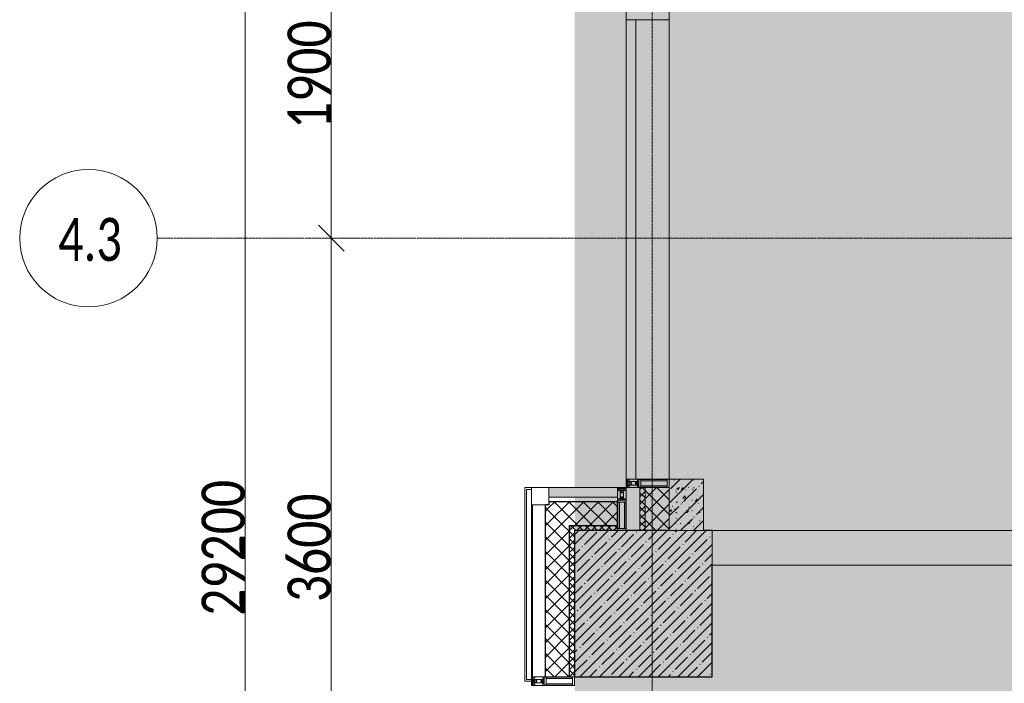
# Model space of a CAD drawing. Header units: millimetres. Extents: x -521669 to 178656, y -69521 to 433382.
# Tile 141 of 256: x -195980 to -190254, y 416761 to 420619. Entities that reach past the tile are written whole.
import ezdxf

# ---------------------------------------------------------------- set-up
doc = ezdxf.new("R2010")
doc.units = ezdxf.units.MM
doc.linetypes.add('-D1d1-15x02', pattern=[19, 15, -2, 0, -2])
doc.layers.get('Defpoints').update_dxf_attribs({"color": 31})
for name, color, linetype, lineweight in [('_0', 7, 'Continuous', 13), ('A-ANNO-DIMS', 8, 'Continuous', 5), ('A-COLS', 7, 'Continuous', 5), ('A-DETL-GENF', 7, 'Continuous', 5), ('A-GLAZ-CURT', 8, 'Continuous', 5), ('A-GLAZ-CWMG', 8, 'Continuous', 5), ('A-WALL', 7, 'Continuous', 5), ('A-WALL-FNSH', 8, 'Continuous', 5), ('I-WALL', 7, 'Continuous', 5), ('S-COLS', 7, 'Continuous', 5), ('S-GRID', 7, 'Continuous', 5), ('S-GRID-IDEN', 7, 'Continuous', 5)]:
    doc.layers.add(name, color=color, linetype=linetype, lineweight=lineweight)
doc.styles.add('Calibri Light', font='calibril.ttf', dxfattribs={"width": 0.8, "height": 250})
doc.styles.add('Calibri Light_2', font='calibril.ttf', dxfattribs={"width": 0.75, "height": 250})
doc.dimstyles.new('2_5', dxfattribs={"dimscale": 304.8, "dimtxt": 294.337106, "dimasz": 0.492126, "dimexe": 0.492126, "dimexo": 0.492126, "dimgap": 0, "dimtad": 1, "dimdec": 0, "dimrnd": 5, "dimdsep": 46, "dimtxsty": 'Calibri Light', "dimblk1": 'OBLIQUE', "dimblk2": 'OBLIQUE', "dimsah": 1, "dimcen": 0.09, "dimdle": 0.492126, "dimazin": 0, "dimtfac": 1, "dimtdec": 4, "dimtix": 1, "dimtmove": 0, "dimatfit": 3, "dimfxl": 1, "dimtvp": 1, "dimtolj": 1, "dimtzin": 0, "dimlwd": 5, "dimlwe": 5, "dimarcsym": 2})
pattern_1 = [(45, (0, 0), (-42.4264, 42.4264), []), (135, (0, 0), (-42.4264, -42.4264), [])]
pattern_2 = [(45, (0, 0), (-21.213203, 21.213203), []), (135, (0, 0), (-21.213203, -21.213203), [])]
pattern_3 = [(45, (-192252.93, 402898.95), (-75.43415, 75.43415), [106.68, -17.78, 3.556, -17.78]), (45, (-192252.93, 402974.34), (-75.43415, 75.43415), []), (50, (-192252.93, 402898.95), (127.5292, -11.1576), [13.335, -146.685]), (355, (-192252.93, 402898.95), (-24.6697, 133.74), [10.668, -117.348]), (100.451, (-192242.31, 402898.02), (102.8597, 122.5818), [11.333, -124.663]), (46.184, (-192252.93, 402934.51), (189.7552, -29.4304), [20.002, -220.027]), (96.636, (-192237.12, 402932.06), (166.1822, 173.1996), [17, -186.995]), (351.184, (-192252.93, 402934.51), (166.184, 173.1976), [16.002, -176.022]), (21, (-192235.15, 402925.62), (106.13027, -71.586), [13.335, -146.685]), (326, (-192235.15, 402925.62), (43.2619, 128.9318), [10.668, -117.348]), (71.451, (-192226.31, 402919.66), (149.392, 57.34505), [11.333, -124.663]), (37.5, (-192252.935, 402898.95), (2.16223, 59.18836), [3.353, -112.573, 3.353, -115.773, -117.793]), (37.5, (-192252.935, 402898.95), (2.16223, 59.18836), [-235.052, 3.353, -114.44]), (7.5, (-192252.935, 402898.95), (46.77386, 70.12615), [3.353, -64.567, 3.353, -109.906, -44.894]), (7.5, (-192252.935, 402898.95), (46.77386, 70.12615), [-181.178, 3.353, -41.542]), (327.5, (-192292.584, 402898.95), (94.91367, -4.01009), [3.353, -41.097, 3.353, -135.331, -184.023]), (327.5, (-192292.584, 402898.95), (94.91367, -4.01009), [-183.134, 3.353, -180.67]), (317.5, (-192310.36, 402898.95), (103.69057, 17.7988), [3.353, -54.432, 3.353, -88.748, -130.683]), (317.5, (-192310.36, 402898.95), (103.69057, 17.7988), [-149.885, 3.353, -127.33])]

# ---------------------------------------------------------------- blocks, each defined once
blk = doc.blocks.new('Quad Corner Mullion - Q_0_100_-50-4778312-50_AS_M_L33')
at = {"layer": 'A-GLAZ-CWMG', "lineweight": 9}
for p, q in [((-100, -100), (-100, 0)), ((-100, 0), (0, 0)), ((0, 0), (0, -100)), ((0, -100), (-100, -100))]:
    blk.add_line(p, q, dxfattribs=at)
blk = doc.blocks.new('Rectangular Mullion - 50Wx250H-2623690-50_AS_M_L33')
at = {"layer": 'A-DETL-GENF'}
for p, q in [((-25, 65.2), (-25, 250)), ((-25, 250), (0, 250)), ((-23, 237.3), (0, 237.3)), ((-23, 237.3), (-23, 73.6)), ((-14.9, 84), (-14.9, 237.3)), ((25, 250), (0, 250)), ((23, 237.3), (0, 237.3)), ((14.9, 84), (14.9, 237.3)), ((23, 237.3), (23, 73.6)), ((25, 65.2), (25, 250)), ((-14, 65.2), (-25, 65.2)), ((0, 84), (-23, 84)), ((-0.5, 73.6), (-23, 73.6)), ((-14, 71.3), (-14, 65.2)), ((-10, 71.3), (-14, 71.3)), ((-10, 53), (-10, 71.3)), ((-7, 65.2), (-5.9, 67.3)), ((-7, 65.2), (-7, 54.7)), ((-4.1, 67.3), (-5.9, 67.3)), ((-4.1, 67.3), (-2.9, 65.1)), ((-2.9, 65.1), (-2.9, 54.6)), ((0, 84), (23, 84)), ((0.5, 73.6), (23, 73.6)), ((4.1, 67.3), (2.9, 65.1)), ((2.9, 65.1), (2.9, 54.6)), ((4.1, 67.3), (5.9, 67.3)), ((7, 65.2), (5.9, 67.3)), ((7, 65.2), (7, 54.7)), ((10, 71.3), (14, 71.3)), ((10, 53), (10, 71.3)), ((14, 71.3), (14, 65.2)), ((14, 65.2), (25, 65.2)), ((-23.8, 14.6), (-25, 14.2)), ((-25, 0), (-25, 14.2)), ((-22.3, 17), (-23.8, 17)), ((-23.8, 17), (-23.8, 14.6)), ((-22.5, 10.6), (-23.8, 14.6)), ((-22.5, 10.6), (-23.7, 9.9)), ((-23.7, 1.3), (-23.7, 9.9)), ((-23.7, 1.3), (-11.8, 1.3)), ((-23.2, 10.2), (-22.5, 8)), ((-22.5, 8), (-22.5, 4.5)), ((-21.3, 4.5), (-22.5, 4.5)), ((-22.3, 17), (-22.3, 16)), ((-22.3, 16), (-21.3, 16)), ((-19, 17.6), (-21.3, 16)), ((-21.3, 4.5), (-21.3, 6.5)), ((-21.3, 6.5), (-14.2, 6.5)), ((-18.4, 16.6), (-19, 17.6)), ((-7.4, 16.6), (-18.4, 16.6)), ((-14.2, 6.5), (-14.2, 4.5)), ((-13.2, 4.5), (-14.2, 4.5)), ((-13.2, 4.5), (-12.2, 7.2)), ((-12.7, 7.6), (-11.3, 11.4)), ((-12.7, 7.6), (-11.8, 6.9)), ((-12.2, 9), (-12.2, 14.8)), ((-12.2, 14.8), (0, 14.8)), ((-11.8, 1.3), (-11.8, 6.9)), ((-10.5, 11.2), (-11.3, 11.4)), ((-10.5, 1.5), (-10.5, 11.2)), ((-4.8, 1.5), (-10.5, 1.5)), ((-8.7, 53), (-10, 53)), ((-10, 53), (-10, 17)), ((-10, 17), (-7.5, 17)), ((-8.7, 53), (-7, 54.7)), ((-8.5, 23), (-1.5, 30)), ((-8.5, 18.5), (-8.5, 23)), ((-7.5, 18.5), (-8.5, 18.5)), ((-7.5, 17), (-7.5, 18.5)), ((-7.4, 18), (-7.4, 16.6)), ((-2.6, 18), (-7.4, 18)), ((0, 8), (-4.8, 8)), ((-4.8, 1.5), (-4.8, 8)), ((-1.3, 53), (-2.9, 54.6)), ((-2.6, 18), (-2.6, 16.8)), ((-2.6, 16.8), (0, 16.8)), ((-1.5, 30), (0, 30)), ((0, 53), (-1.3, 53)), ((0, 53), (1.3, 53)), ((1.5, 30), (0, 30)), ((2.6, 16.8), (0, 16.8)), ((0, 14.8), (0, 16.8)), ((0, 14.8), (0, 16.8)), ((12.2, 14.8), (0, 14.8)), ((0, 0), (0, 8)), ((0, 8), (4.8, 8)), ((0, 0), (0, 8)), ((1.3, 53), (2.9, 54.6)), ((8.5, 23), (1.5, 30)), ((2.6, 18), (2.6, 16.8)), ((2.6, 18), (7.4, 18)), ((4.8, 1.5), (4.8, 8)), ((4.8, 1.5), (10.5, 1.5)), ((8.7, 53), (7, 54.7)), ((7.4, 18), (7.4, 16.6)), ((7.4, 16.6), (18.4, 16.6)), ((7.5, 18.5), (8.5, 18.5)), ((7.5, 17), (7.5, 18.5)), ((10, 17), (7.5, 17)), ((8.5, 18.5), (8.5, 23)), ((8.7, 53), (10, 53)), ((10, 53), (10, 17)), ((10.5, 11.2), (11.3, 11.4)), ((10.5, 1.5), (10.5, 11.2)), ((12.7, 7.6), (11.3, 11.4)), ((12.7, 7.6), (11.8, 6.9)), ((11.8, 1.3), (11.8, 6.9)), ((23.7, 1.3), (11.8, 1.3)), ((12.2, 9), (12.2, 14.8)), ((13.2, 4.5), (12.2, 7.2)), ((13.2, 4.5), (14.2, 4.5)), ((21.3, 6.5), (14.2, 6.5)), ((14.2, 6.5), (14.2, 4.5)), ((18.4, 16.6), (19, 17.6)), ((19, 17.6), (21.3, 16)), ((22.3, 16), (21.3, 16)), ((21.3, 4.5), (21.3, 6.5)), ((21.3, 4.5), (22.5, 4.5)), ((22.3, 17), (22.3, 16)), ((22.3, 17), (23.8, 17)), ((22.5, 10.6), (23.8, 14.6)), ((22.5, 10.6), (23.7, 9.9)), ((23.2, 10.2), (22.5, 8)), ((22.5, 8), (22.5, 4.5)), ((23.7, 1.3), (23.7, 9.9)), ((23.8, 17), (23.8, 14.6)), ((23.8, 14.6), (25, 14.2)), ((25, 0), (25, 14.2)), ((-25, 0), (0, 0)), ((25, 0), (0, 0))]:
    blk.add_line(p, q, dxfattribs=at)
for centre, start, end in [((-0.5, 73.1), 360, 90), ((0.5, 73.1), 90, 180)]:
    blk.add_arc(centre, 0.5, start, end, dxfattribs=at)
blk = doc.blocks.new('Rectangular Mullion - R_StandardFrame_50Wx250H-4778315-50_AS_M_L33')
at = {"layer": 'A-GLAZ-CWMG', "lineweight": 9}
for p, q in [((0, 0), (-50, 0)), ((-50, 0), (-50, -250)), ((0, -250), (0, 0)), ((-50, -250), (0, -250))]:
    blk.add_line(p, q, dxfattribs=at)
blk = doc.blocks.new('System Panel - A_PAN_Glass_Зеркальное-5155660-50_AS_M_L33')
at = {"layer": 'A-GLAZ-CURT'}
for p, q in [((1335, 0), (-1335, 0)), ((-1335, 0), (-1335, -55)), ((1335, -55), (1335, 0)), ((-1335, -55), (1335, -55))]:
    blk.add_line(p, q, dxfattribs=at)
blk = doc.blocks.new('Rectangular Mullion - R_StandardFrame_50Wx250H-3408542-50_AS_M_L33')
at = {"layer": 'A-GLAZ-CWMG'}
blk.add_line((50, 17720), (50, 15050), dxfattribs=at)
blk = doc.blocks.new('Rectangular Mullion - R_StandardFrame_50Wx250H-3538118-50_AS_M_L33')
at = {"layer": 'A-GLAZ-CWMG', "lineweight": 9}
for p, q in [((-25, 0), (-25, 250)), ((-25, 250), (25, 250)), ((25, 250), (25, 84)), ((25, 0), (-25, 0)), ((25, 17), (25, 0))]:
    blk.add_line(p, q, dxfattribs=at)
blk = doc.blocks.new('Rectangular Mullion - R_StandardFrame_50Wx250H-4074146-50_AS_M_L33')
at = {"layer": 'A-GLAZ-CWMG', "lineweight": 9}
for p, q in [((0, 250), (-50, 250)), ((-50, 250), (-50, 0)), ((0, 0), (0, 250)), ((-50, 0), (0, 0))]:
    blk.add_line(p, q, dxfattribs=at)
blk = doc.blocks.new('Rectangular Mullion - R_StandardFrame_50Wx250H-4038205-50_AS_M_L33')
at = {"layer": 'A-GLAZ-CWMG', "lineweight": 9}
for p, q in [((0, 0), (-50, 0)), ((-50, 0), (-50, -250)), ((0, -250), (0, 0)), ((-50, -250), (0, -250))]:
    blk.add_line(p, q, dxfattribs=at)
blk = doc.blocks.new('RST_AR_KMN_R22_B3_FCD_rvt-1-50_AS_M_L33')
at = {"layer": 'A-WALL'}
h = blk.add_hatch(dxfattribs=at)
h.set_pattern_fill('FP_1', color=256, style=0, pattern_type=2)
h.set_pattern_definition(pattern_2)
h.paths.add_polyline_path([(-90, 14750), (-90, 15000), (-120, 15000), (-120, 14750)])
h.paths.add_polyline_path([(-120, 18100), (-90, 18100), (-90, 18350), (-120, 18350), (-120, 18209)])
h = blk.add_hatch(dxfattribs=at)
h.set_pattern_fill('FP_2', color=256, style=0, pattern_type=2)
h.set_pattern_definition(pattern_1)
h.paths.add_polyline_path([(49.2, 14750), (50, 14750.2), (49.2, 15000), (-90, 15000), (-90, 14750)])
h.paths.add_polyline_path([(49.2, 18100), (50, 18100), (49.2, 18350), (-90, 18350), (-90, 18100)])
at = {"layer": 'A-WALL', "true_color": 0xeff9fa}
blk.add_hatch(color=7, dxfattribs=at).paths.add_polyline_path([(-500, 14945), (-250, 14945), (-250, 15000), (-650, 15000), (-650, 14945), (-502.1, 14945)])
at = {"layer": 'A-WALL'}
h = blk.add_hatch(dxfattribs=at)
h.set_pattern_fill('FP_2', color=256, style=0, pattern_type=2)
h.set_pattern_definition(pattern_1)
h.paths.add_polyline_path([(-670, 13900), (-530, 13900), (-530, 14780), (-650, 14780), (-650, 14900), (-670, 14900), (-670, 14507.7)])
h = blk.add_hatch(dxfattribs=at)
h.set_pattern_fill('FP_2', color=256, style=0, pattern_type=2)
h.set_pattern_definition(pattern_1)
h.paths.add_polyline_path([(-500, 14780), (-250, 14780), (-250, 14920), (-650, 14920), (-650, 14780), (-502.1, 14780)])
h = blk.add_hatch(dxfattribs=at)
h.set_pattern_fill('FP_1', color=256, style=0, pattern_type=2)
h.set_pattern_definition(pattern_2)
h.paths.add_polyline_path([(-530, 14750), (-250, 14750), (-250, 14780), (-530, 14780)])
h = blk.add_hatch(dxfattribs=at)
h.set_pattern_fill('FP_1', color=256, style=0, pattern_type=2)
h.set_pattern_definition(pattern_2)
h.paths.add_polyline_path([(-530, 13900), (-500, 13900), (-500, 14750), (-530, 14750), (-530, 14507.7)])
at = {"layer": 'A-COLS', "lineweight": 18}
for p, q in [((-750, 15000), (-790, 15000)), ((-790, 15000), (-790, 13875)), ((-780, 13885), (-780, 14990)), ((-780, 14990), (-750, 14990)), ((-750, 14990), (-750, 15000)), ((-790, 13875), (-750, 13875)), ((-750, 13885), (-780, 13885)), ((-750, 13875), (-750, 13885))]:
    blk.add_line(p, q, dxfattribs=at)
at = {"layer": 'A-WALL'}
for p, q in [((-90, 15000), (-120, 15000)), ((-120, 15000), (-120, 14750)), ((50, 15000), (-90, 15000)), ((-90, 15000), (-90, 14750)), ((50, 14750), (50, 15000)), ((-670, 14900), (-745, 14900)), ((-745, 13900), (-745, 14900)), ((-650, 14945), (-650, 14920)), ((-650, 14945), (-250, 14945)), ((-250, 14920), (-250, 14945)), ((-250, 14750), (-250, 14780)), ((-500, 14750), (-250, 14750)), ((-500, 13900), (-500, 14750)), ((-120, 14750), (-90, 14750)), ((-90, 14750), (50, 14750)), ((-745, 13900), (-670, 13900)), ((-530, 13900), (-500, 13900))]:
    blk.add_line(p, q, dxfattribs=at)
at = {"layer": 'A-WALL', "lineweight": 25}
for p, q in [((-650, 14900), (-670, 14900)), ((-670, 13900), (-670, 14900)), ((-650, 14920), (-650, 14900)), ((-650, 14920), (-250, 14920)), ((-250, 14780), (-250, 14920)), ((-530, 14780), (-530, 14750)), ((-530, 14780), (-250, 14780)), ((-530, 14750), (-530, 14780)), ((-530, 13900), (-530, 14750)), ((-670, 13900), (-530, 13900))]:
    blk.add_line(p, q, dxfattribs=at)
at = {"layer": 'A-WALL-FNSH'}
for p, q in [((-250, 15000), (-650, 15000)), ((-650, 15000), (-650, 14945)), ((-250, 14945), (-250, 15000)), ((-750, 14900), (-750, 13900)), ((-745, 14900), (-750, 14900)), ((-750, 13900), (-745, 13900))]:
    blk.add_line(p, q, dxfattribs=at)
at = {"layer": 'A-GLAZ-CURT', "lineweight": 5, "rotation": 90.00000000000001}
blk.add_blockref('System Panel - A_PAN_Glass_Зеркальное-5155660-50_AS_M_L33', (-200, 16385), dxfattribs=at)
at = {"layer": 'A-GLAZ-CWMG', "lineweight": 5, "extrusion": (0, 0, -1), "rotation": 90}
for name, p in [('Rectangular Mullion - R_StandardFrame_50Wx250H-3538118-50_AS_M_L33', (200, 17745)), ('Rectangular Mullion - 50Wx250H-2623690-50_AS_M_L33', (200, 15025))]:
    blk.add_blockref(name, p, dxfattribs=at)
at = {"layer": 'A-GLAZ-CWMG', "lineweight": 5}
for name, p in [('Rectangular Mullion - R_StandardFrame_50Wx250H-3408542-50_AS_M_L33', (0, 0)), ('Rectangular Mullion - R_StandardFrame_50Wx250H-4778315-50_AS_M_L33', (-200, 15000))]:
    blk.add_blockref(name, p, dxfattribs=at)
for name, p, rotation in [('Rectangular Mullion - R_StandardFrame_50Wx250H-4074146-50_AS_M_L33', (-200, 15000), 270), ('Rectangular Mullion - 50Wx250H-2623690-50_AS_M_L33', (-225, 15000), 180), ('Rectangular Mullion - 50Wx250H-2623690-50_AS_M_L33', (-750, 13875), 269.9999999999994), ('Rectangular Mullion - R_StandardFrame_50Wx250H-4038205-50_AS_M_L33', (-750, 13900), 89.99999999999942)]:
    blk.add_blockref(name, p, dxfattribs=dict(at, rotation=rotation))
at = {"layer": 'A-GLAZ-CWMG', "lineweight": 5, "extrusion": (0, 0, -1)}
blk.add_blockref('Quad Corner Mullion - Q_0_100_-50-4778312-50_AS_M_L33', (750, 15000), dxfattribs=at)
blk = doc.blocks.new('Ось сетки - 8D-802830-50_AS_M_L33')
at = {"layer": 'S-GRID-IDEN'}
blk.add_circle((0, 0), 4, dxfattribs=at)
blk = doc.blocks.new('_Oblique')
at = {"color": 0, "linetype": 'ByBlock', "lineweight": -2}
blk.add_line((-0.5, -0.5), (0.5, 0.5), dxfattribs=at)
blk = doc.blocks.new('*D12272')
at = {"layer": 'A-ANNO-DIMS', "color": 0, "lineweight": 5, "transparency": 16777216}
for p, q in [((-194168.2, 415599), (-194168.2, 419499)), ((-194124.3, 419349), (-194018.2, 419349)), ((-194124.3, 415749), (-194018.2, 415749))]:
    blk.add_line(p, q, dxfattribs=at)
at = {"layer": 'Defpoints', "color": 0, "transparency": 16777216}
for p in [(-194274.3, 419349), (-194168.2, 419349), (-194274.3, 415749)]:
    blk.add_point(p, dxfattribs=at)
at = {"layer": 'A-ANNO-DIMS', "color": 0, "lineweight": 5, "transparency": 16777216, "xscale": 150, "yscale": 150, "zscale": 150}
for p, rotation in [((-194168.2, 419349), 90), ((-194168.2, 415749), 270)]:
    blk.add_blockref('_Oblique', p, dxfattribs=dict(at, rotation=rotation))
at = {"layer": 'A-ANNO-DIMS', "color": 0, "transparency": 16777216, "insert": (-194295.9, 417549), "char_height": 250, "width": 799.053, "attachment_point": 5, "rotation": 90, "style": 'Calibri Light'}
blk.add_mtext('\\A1;3600', dxfattribs=at)
blk = doc.blocks.new('*D12273')
at = {"layer": 'A-ANNO-DIMS', "color": 0, "lineweight": 5, "transparency": 16777216}
for p, q in [((-194168.2, 419199), (-194168.2, 421399)), ((-194124.3, 421249), (-194018.2, 421249)), ((-194124.3, 419349), (-194018.2, 419349))]:
    blk.add_line(p, q, dxfattribs=at)
at = {"layer": 'Defpoints', "color": 0, "transparency": 16777216}
for p in [(-194274.3, 421249), (-194168.2, 421249), (-194274.3, 419349)]:
    blk.add_point(p, dxfattribs=at)
at = {"layer": 'A-ANNO-DIMS', "color": 0, "lineweight": 5, "transparency": 16777216, "xscale": 150, "yscale": 150, "zscale": 150}
for p, rotation in [((-194168.2, 421249), 90), ((-194168.2, 419349), 270)]:
    blk.add_blockref('_Oblique', p, dxfattribs=dict(at, rotation=rotation))
at = {"layer": 'A-ANNO-DIMS', "color": 0, "transparency": 16777216, "insert": (-194295.9, 420299), "char_height": 250, "width": 799.053, "attachment_point": 5, "rotation": 90, "style": 'Calibri Light'}
blk.add_mtext('\\A1;1900', dxfattribs=at)
blk = doc.blocks.new('*D12276')
at = {"layer": 'A-ANNO-DIMS', "color": 0, "lineweight": 5, "transparency": 16777216}
for p, q in [((-194668.2, 402799), (-194668.2, 432299)), ((-194624.3, 432149), (-194518.2, 432149)), ((-194624.3, 402949), (-194518.2, 402949))]:
    blk.add_line(p, q, dxfattribs=at)
at = {"layer": 'Defpoints', "color": 0, "transparency": 16777216}
for p in [(-194774.3, 432149), (-194668.2, 432149), (-194774.3, 402949)]:
    blk.add_point(p, dxfattribs=at)
at = {"layer": 'A-ANNO-DIMS', "color": 0, "lineweight": 5, "transparency": 16777216, "xscale": 150, "yscale": 150, "zscale": 150}
for p, rotation in [((-194668.2, 432149), 90), ((-194668.2, 402949), 270)]:
    blk.add_blockref('_Oblique', p, dxfattribs=dict(at, rotation=rotation))
at = {"layer": 'A-ANNO-DIMS', "color": 0, "transparency": 16777216, "insert": (-194795.9, 417549), "char_height": 250, "width": 978.55, "attachment_point": 5, "rotation": 90, "style": 'Calibri Light'}
blk.add_mtext('\\A1;29200', dxfattribs=at)

msp = doc.modelspace()

# ---------------------------------------------------------------- hatches: boundary and pattern name
at = {"layer": '_0', "transparency": 33554534}
h = msp.add_hatch(color=252, dxfattribs=at)
h.dxf.hatch_style = 1
h.paths.add_polyline_path([(-154802.134982, 402398.150929), (-192753.734982, 402398.150929), (-192753.734982, 432349.750929), (-154802.134982, 432349.750929)])
h.paths.add_polyline_path([(-162502.934982, 423848.950929), (-162502.934982, 421848.950929), (-169852.934982, 421848.950929), (-169852.934982, 412898.950929), (-166902.934982, 412898.950929), (-166902.934982, 410898.950929), (-183952.934982, 410898.950929), (-183952.934982, 410898.950929), (-186002.934982, 410898.950929), (-186002.934982, 412898.950929), (-183852.934982, 412898.950929), (-183852.934982, 416948.950929), (-179002.934982, 416948.950929), (-179002.934982, 415448.950929), (-177352.934982, 415448.950929), (-177352.934982, 421848.950929), (-185752.934982, 421848.950929), (-185752.934982, 423848.950929), (-182952.934982, 423848.950929), (-162502.934982, 423848.950929)], flags=16)
at = {"layer": 'I-WALL'}
h = msp.add_hatch(dxfattribs=at)
h.set_pattern_fill('FP_30', color=256, style=0, pattern_type=2)
h.set_pattern_definition(pattern_3)
h.paths.add_polyline_path([(-192202.934982, 417648.950929), (-192002.934982, 417648.950929), (-192002.934982, 417948.950929), (-192202.934982, 417948.950929), (-192202.934982, 417900.174546)])
h = msp.add_hatch(dxfattribs=at)
h.set_pattern_fill('FP_30', color=256, style=0, pattern_type=2)
h.set_pattern_definition(pattern_3)
h.paths.add_polyline_path([(-186309.055115, 417448.950929), (-183852.934982, 417448.950929), (-183852.934982, 417648.950929), (-186902.934982, 417648.950929), (-186902.934982, 417448.950929), (-186602.053044, 417448.950929)])
h.paths.add_polyline_path([(-188402.934982, 417448.950929), (-188402.934982, 417648.950929), (-191952.934982, 417648.950929), (-191952.934982, 417448.950929), (-188653.038545, 417448.950929)])
at = {"layer": 'S-COLS'}
h = msp.add_hatch(dxfattribs=at)
h.set_pattern_fill('FP_29', color=256, style=0, pattern_type=2)
h.set_pattern_definition([(45, (-192252.935, 402898.95), (-57.02463, 57.02463), []), (45, (-192195.91, 402898.95), (-57.02463, 57.02463), [100.806, -20.161, 3.353, -16.808])])
h.paths.add_polyline_path([(-192752.934982, 416798.950929), (-191952.934982, 416798.950929), (-191952.934982, 417648.950929), (-192752.934982, 417648.950929), (-192752.934982, 417406.668923)])

# ---------------------------------------------------------------- linework, layer by layer
at = {"layer": 'A-WALL', "lineweight": 9}
for p, q in [((-192002.934982, 417948.950929), (-192202.934982, 417948.950929)), ((-192202.934982, 417948.950929), (-192202.934982, 417648.950929)), ((-192002.934982, 417648.950929), (-192002.934982, 417948.950929)), ((-188402.934982, 417648.950929), (-191952.934982, 417648.950929)), ((-191952.934982, 417448.950929), (-188402.934982, 417448.950929))]:
    msp.add_line(p, q, dxfattribs=at)
at = {"layer": 'A-WALL'}
for p, q in [((-192202.934982, 417648.950929), (-192002.934982, 417648.950929)), ((-191952.934982, 417648.950929), (-191952.934982, 417448.950929))]:
    msp.add_line(p, q, dxfattribs=at)
at = {"layer": 'I-WALL'}
for p, q in [((-192203.734982, 417948.950929), (-192203.734982, 420618.950929)), ((-192202.934982, 420618.950929), (-192202.934982, 417948.950929))]:
    msp.add_line(p, q, dxfattribs=at)
at = {"layer": 'S-COLS', "lineweight": 25}
for p, q in [((-192202.934982, 417648.950929), (-192752.934982, 417648.950929)), ((-192752.934982, 417648.950929), (-192752.934982, 416798.950929)), ((-191952.934982, 417648.950929), (-192002.934982, 417648.950929)), ((-191952.934982, 416798.950929), (-191952.934982, 417448.950929)), ((-192752.934982, 416798.950929), (-191952.934982, 416798.950929))]:
    msp.add_line(p, q, dxfattribs=at)
at = {"layer": 'S-COLS'}
for p, q in [((-192002.934982, 417648.950929), (-192202.934982, 417648.950929)), ((-191952.934982, 417448.950929), (-191952.934982, 417648.950929))]:
    msp.add_line(p, q, dxfattribs=at)
at = {"layer": 'S-GRID', "linetype": '-D1d1-15x02'}
for p, q in [((-192302.934982, 400396.576451), (-192302.934982, 433382.231288)), ((-195180.468295, 419348.950929), (-153777.440031, 419348.950929))]:
    msp.add_line(p, q, dxfattribs=at)

# ---------------------------------------------------------------- block references
at = {"lineweight": 5}
msp.add_blockref('RST_AR_KMN_R22_B3_FCD_rvt-1-50_AS_M_L33', (-192252.934982, 402898.950929), dxfattribs=at)
at = {"layer": 'S-GRID-IDEN', "xscale": 99.99999999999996, "yscale": 99.99999999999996, "zscale": 99.99999999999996, "rotation": 270}
msp.add_blockref('Ось сетки - 8D-802830-50_AS_M_L33', (-195580.468295, 419348.950929), dxfattribs=at)

# ---------------------------------------------------------------- texts
at = {"layer": 'S-GRID-IDEN', "insert": (-195756.647813, 419466.656332), "char_height": 250, "width": 415.274125, "attachment_point": 1, "style": 'Calibri Light_2'}
msp.add_mtext('4.3', dxfattribs=at)

# ---------------------------------------------------------------- dimensions: what is measured, and where the dimension line sits
at = {"layer": 'A-ANNO-DIMS'}
for base, p1, p2, override, picture, middle in [((-194668.220766, 432148.950929), (-194774.286783, 402948.950929), (-194774.286783, 432148.950929), {"dimpost": '<>', "dimfxl": 29200}, '*D12276', (-194795.913074, 417548.950929)), ((-194168.220766, 421248.950929), (-194274.286783, 419348.950929), (-194274.286783, 421248.950929), {"dimpost": '<>', "dimfxl": 1900}, '*D12273', (-194295.913074, 420298.950929)), ((-194168.220766, 419348.950929), (-194274.286783, 415748.950929), (-194274.286783, 419348.950929), {"dimpost": '<>', "dimfxl": 3600}, '*D12272', (-194295.913074, 417548.950929))]:
    dim = msp.add_linear_dim(base=base, p1=p1, p2=p2, angle=90, dimstyle='2_5', override=override, dxfattribs=at)
    dim.commit()
    dim.dimension.update_dxf_attribs({"geometry": picture, "text_midpoint": middle})

doc.saveas('drawing.dxf')
